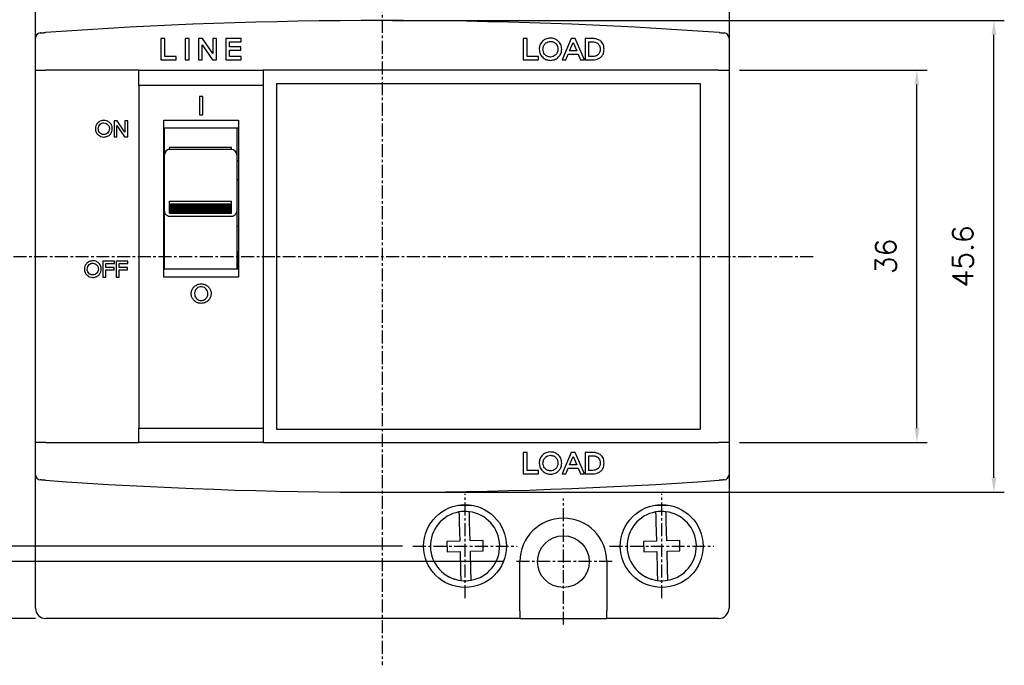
# Model space of a CAD drawing. Extents: x -417 to 828, y -1918 to 504.
# Tile 5 of 9: x 416 to 512, y 340 to 403. Entities that reach past the tile are written whole.
import ezdxf

# ---------------------------------------------------------------- set-up
doc = ezdxf.new("R2010")
doc.units = 0
doc.header["$MEASUREMENT"] = 0
doc.linetypes.add('CENTER', pattern=[2, 1.25, -0.25, 0.25, -0.25])
doc.layers.get('0').update_dxf_attribs({"linetype": 'CONTINUOUS'})
for name, color, linetype in [('cen', 1, 'CENTER'), ('CENTER2', 1, 'CENTER'), ('DIM', 3, 'CONTINUOUS')]:
    doc.layers.add(name, color=color, linetype=linetype)
doc.styles.add('KIM', font='ROMANS.shx', dxfattribs={"height": 5, "bigfont": 'GSG1.shx'})
doc.styles.get("Standard").update_dxf_attribs({"font": 'romans.shx', "height": 2, "bigfont": 'hgs.shx'})
doc.dimstyles.new('STANDARD$0', dxfattribs={"dimtxt": 5, "dimasz": 5, "dimexe": 1, "dimexo": 2, "dimgap": 2, "dimtad": 1, "dimdec": 4, "dimzin": 12, "dimdsep": 46, "dimtxsty": 'KIM', "dimcen": -1, "dimdle": 0.1, "dimadec": 0, "dimazin": 0, "dimtfac": 1, "dimtdec": 4, "dimtmove": 0, "dimatfit": 3, "dimfxl": 0, "dimtolj": 1, "dimtzin": 0, "dimarcsym": 0})

# ---------------------------------------------------------------- blocks, each defined once
blk = doc.blocks.new('*D1271')
at = {"layer": 'DIM'}
for p, q in [((418.462, 407.647), (401.267, 407.647)), ((402.267, 353.047), (402.267, 406.247)), ((453.462, 351.647), (401.267, 351.647))]:
    blk.add_line(p, q, dxfattribs=at)
for points in [[(402.034, 406.247), (402.5, 406.247), (402.267, 407.647)], [(402.034, 353.047), (402.5, 353.047), (402.267, 351.647)]]:
    blk.add_solid(points, dxfattribs=at)
at = {"layer": 'DIM', "insert": (399.267, 379.647), "char_height": 2, "attachment_point": 5, "rotation": 90}
blk.add_mtext('\\A1;56', dxfattribs=at)
blk = doc.blocks.new('*D1272')
at = {"layer": 'DIM'}
for p, q in [((428.28, 409.147), (395.131, 409.147)), ((396.131, 351.547), (396.131, 407.747)), ((463.28, 350.147), (395.131, 350.147))]:
    blk.add_line(p, q, dxfattribs=at)
for points in [[(395.897, 407.747), (396.364, 407.747), (396.131, 409.147)], [(395.897, 351.547), (396.364, 351.547), (396.131, 350.147)]]:
    blk.add_solid(points, dxfattribs=at)
at = {"layer": 'DIM', "insert": (393.131, 379.647), "char_height": 2, "attachment_point": 5, "rotation": 90}
blk.add_mtext('\\A1;59', dxfattribs=at)
blk = doc.blocks.new('*D1274')
at = {"layer": 'DIM'}
for p, q in [((486, 397.647), (504.154, 397.647)), ((503.154, 363.047), (503.154, 396.247)), ((486, 361.647), (504.154, 361.647))]:
    blk.add_line(p, q, dxfattribs=at)
for points in [[(502.921, 396.247), (503.388, 396.247), (503.154, 397.647)], [(502.921, 363.047), (503.388, 363.047), (503.154, 361.647)]]:
    blk.add_solid(points, dxfattribs=at)
at = {"layer": 'DIM', "insert": (500.154, 379.647), "char_height": 2, "attachment_point": 5, "rotation": 90}
blk.add_mtext('\\A1;36', dxfattribs=at)
blk = doc.blocks.new('*D1275')
at = {"layer": 'DIM'}
for p, q in [((452.5, 402.447), (511.597, 402.447)), ((510.597, 358.247), (510.597, 401.047)), ((452.5, 356.847), (511.597, 356.847))]:
    blk.add_line(p, q, dxfattribs=at)
for points in [[(510.363, 401.047), (510.83, 401.047), (510.597, 402.447)], [(510.363, 358.247), (510.83, 358.247), (510.597, 356.847)]]:
    blk.add_solid(points, dxfattribs=at)
at = {"layer": 'DIM', "insert": (507.597, 379.647), "char_height": 2, "attachment_point": 5, "rotation": 90}
blk.add_mtext('\\A1;45.6', dxfattribs=at)
blk = doc.blocks.new('*D1261')
at = {"layer": 'DIM'}
for p, q in [((419, 414.647), (389.249, 414.647)), ((390.249, 346.047), (390.249, 413.247)), ((418, 344.647), (389.249, 344.647))]:
    blk.add_line(p, q, dxfattribs=at)
for points in [[(390.016, 413.247), (390.483, 413.247), (390.249, 414.647)], [(390.016, 346.047), (390.483, 346.047), (390.249, 344.647)]]:
    blk.add_solid(points, dxfattribs=at)
at = {"layer": 'DIM', "insert": (387.249, 379.647), "char_height": 2, "attachment_point": 5, "rotation": 90}
blk.add_mtext('\\A1;70', dxfattribs=at)

msp = doc.modelspace()

# ---------------------------------------------------------------- linework, layer by layer
for p, q in [((418.0004, 400.74654), (418.0004, 413.64672)), ((485.00039, 413.64672), (485.00039, 400.74654)), ((418.0004, 397.64672), (418.0004, 400.74654)), ((430.4896, 400.70137), (430.1227, 400.70137)), ((430.1227, 400.70137), (430.1227, 398.64672)), ((430.4896, 398.9647), (430.4896, 400.70137)), ((432.47138, 400.70137), (432.47138, 398.64672)), ((432.83828, 400.70137), (432.47138, 400.70137)), ((432.83828, 398.64672), (432.83828, 400.70137)), ((433.74382, 400.70137), (433.74382, 398.64672)), ((434.14282, 400.70137), (433.74382, 400.70137)), ((435.13805, 399.24637), (434.14282, 400.70137)), ((435.13805, 400.70137), (435.13805, 399.24637)), ((435.50495, 400.70137), (435.13805, 400.70137)), ((435.50495, 398.64672), (435.50495, 400.70137)), ((437.86204, 400.70137), (436.38603, 400.70137)), ((436.38603, 400.70137), (436.38603, 398.64672)), ((437.86204, 400.38339), (437.86204, 400.70137)), ((465.12269, 400.70137), (465.12269, 398.64672)), ((465.4896, 400.70137), (465.12269, 400.70137)), ((465.4896, 398.9647), (465.4896, 400.70137)), ((469.76541, 400.70137), (468.86764, 398.64672)), ((470.13155, 400.70137), (469.76541, 400.70137)), ((471.02931, 398.64672), (470.13155, 400.70137)), ((471.98147, 400.70137), (471.0925, 400.70137)), ((471.0925, 400.70137), (471.0925, 398.64672)), ((485.00039, 400.74654), (485.00039, 397.64672)), ((434.11072, 400.10172), (435.10594, 398.64672)), ((434.11072, 398.64672), (434.11072, 400.10172)), ((436.75292, 400.38339), (437.86204, 400.38339)), ((436.75292, 399.89419), (436.75292, 400.38339)), ((437.83644, 399.89419), (436.75292, 399.89419)), ((436.75292, 399.5762), (437.83644, 399.5762)), ((436.75292, 398.9647), (436.75292, 399.5762)), ((437.83644, 399.5762), (437.83644, 399.89419)), ((469.6003, 399.50282), (469.95115, 400.30772)), ((470.29666, 399.50282), (469.6003, 399.50282)), ((469.95115, 400.30772), (470.29666, 399.50282)), ((471.4594, 400.38339), (471.83318, 400.38339)), ((471.4594, 398.9647), (471.4594, 400.38339)), ((430.1227, 398.64672), (431.59872, 398.64672)), ((431.59872, 398.9647), (430.4896, 398.9647)), ((431.59872, 398.64672), (431.59872, 398.9647)), ((432.47138, 398.64672), (432.83828, 398.64672)), ((433.74382, 398.64672), (434.11072, 398.64672)), ((435.10594, 398.64672), (435.50495, 398.64672)), ((436.38603, 398.64672), (437.88803, 398.64672)), ((437.88803, 398.9647), (436.75292, 398.9647)), ((437.88803, 398.64672), (437.88803, 398.9647)), ((465.12269, 398.64672), (466.59871, 398.64672)), ((466.59871, 398.9647), (465.4896, 398.9647)), ((466.59871, 398.64672), (466.59871, 398.9647)), ((468.86764, 398.64672), (469.23914, 398.64672)), ((469.23914, 398.64672), (469.46616, 399.18484)), ((469.46616, 399.18484), (470.43081, 399.18484)), ((470.43081, 399.18484), (470.65783, 398.64672)), ((470.65783, 398.64672), (471.02931, 398.64672)), ((471.0925, 398.64672), (471.98147, 398.64672)), ((471.83318, 398.9647), (471.4594, 398.9647)), ((418.0004, 361.64672), (418.0004, 397.64672)), ((418.0004, 397.64672), (419.00039, 397.64672)), ((428.0004, 397.64672), (419.00039, 397.64672)), ((428.0004, 397.64672), (440.00039, 397.64672)), ((428.0004, 396.17399), (428.0004, 397.64672)), ((440.00039, 397.64672), (440.00039, 396.17399)), ((484.00039, 397.64672), (440.00039, 397.64672)), ((484.00039, 397.64672), (485.00039, 397.64672)), ((485.00039, 397.64672), (485.00039, 361.64672)), ((428.0004, 396.17399), (428.0004, 363.04222)), ((440.00039, 396.17399), (428.0004, 396.17399)), ((440.00039, 396.17399), (440.00039, 363.04222)), ((441.30039, 396.34672), (482.20039, 396.34672)), ((441.30039, 396.34672), (441.30039, 362.94672)), ((482.20039, 396.34672), (482.20039, 362.94672)), ((433.83987, 395.11633), (433.83987, 393.3185)), ((434.16092, 395.11633), (433.83987, 395.11633)), ((434.16092, 393.3185), (434.16092, 395.11633)), ((433.83987, 393.3185), (434.16092, 393.3185)), ((425.88707, 392.7595), (425.58782, 392.7595)), ((425.58782, 392.7595), (425.58782, 391.2185)), ((425.863, 391.2185), (425.863, 392.30975)), ((425.863, 392.30975), (426.60941, 391.2185)), ((426.63349, 391.66825), (425.88707, 392.7595)), ((426.63349, 392.7595), (426.63349, 391.66825)), ((426.90867, 392.7595), (426.63349, 392.7595)), ((426.90867, 391.2185), (426.90867, 392.7595)), ((430.40039, 392.8185), (437.6004, 392.8185)), ((430.40039, 377.65035), (430.40039, 392.8185)), ((437.6004, 392.04672), (430.40039, 392.04672)), ((430.45039, 389.47485), (430.45039, 392.04672)), ((437.45039, 392.04672), (437.45039, 389.47485)), ((437.6004, 392.8185), (437.6004, 377.65035)), ((425.58782, 391.2185), (425.863, 391.2185)), ((426.60941, 391.2185), (426.90867, 391.2185)), ((436.95039, 390.16246), (430.9504, 390.16246)), ((430.9504, 390.03043), (430.9504, 390.16246)), ((430.9504, 389.97485), (430.9504, 390.03043)), ((436.95039, 390.03043), (436.95039, 390.16246)), ((436.95039, 389.97485), (436.95039, 390.03043)), ((430.45039, 387.94035), (430.45039, 389.47485)), ((436.95039, 389.97485), (430.9504, 389.97485)), ((437.45039, 389.47485), (437.45039, 387.94035)), ((430.45039, 388.89672), (430.40039, 388.89672)), ((430.45039, 388.84672), (430.40039, 388.84672)), ((437.6004, 388.89672), (437.45039, 388.89672)), ((437.6004, 388.84672), (437.45039, 388.84672)), ((437.50039, 388.89672), (437.50039, 388.84672)), ((430.45039, 387.35523), (430.45039, 387.94035)), ((430.45039, 385.50663), (430.45039, 387.35523)), ((437.45039, 387.94035), (437.45039, 387.35523)), ((437.45039, 387.35523), (437.45039, 385.50663)), ((437.6004, 387.04672), (437.45039, 387.04672)), ((430.40039, 385.48457), (430.45039, 385.44049)), ((430.45039, 384.03323), (430.45039, 385.50663)), ((437.45039, 385.50663), (437.45039, 384.03323)), ((430.9504, 384.9853), (436.95039, 384.9853)), ((430.9504, 384.90874), (430.9504, 384.9853)), ((430.9504, 384.72536), (430.9504, 384.90874)), ((430.9504, 384.72536), (436.95039, 384.72536)), ((430.9504, 384.59876), (430.9504, 384.72536)), ((430.9504, 384.59876), (436.95039, 384.59876)), ((430.9504, 384.47215), (430.9504, 384.59876)), ((430.9504, 384.47215), (436.95039, 384.47215)), ((430.9504, 384.34554), (430.9504, 384.47215)), ((430.9504, 384.34554), (436.95039, 384.34554)), ((430.9504, 384.21893), (430.9504, 384.34554)), ((436.95039, 384.90874), (436.95039, 384.9853)), ((436.95039, 384.72536), (436.95039, 384.90874)), ((436.95039, 384.59876), (436.95039, 384.72536)), ((436.95039, 384.47215), (436.95039, 384.59876)), ((436.95039, 384.34554), (436.95039, 384.47215)), ((436.95039, 384.21893), (436.95039, 384.34554)), ((430.45039, 378.64207), (430.45039, 384.03323)), ((430.9504, 384.21893), (436.95039, 384.21893)), ((430.9504, 384.09233), (430.9504, 384.21893)), ((430.9504, 384.09233), (436.95039, 384.09233)), ((430.9504, 383.96572), (430.9504, 384.09233)), ((430.9504, 383.96572), (436.95039, 383.96572)), ((430.9504, 383.83911), (430.9504, 383.96572)), ((430.9504, 383.83911), (436.95039, 383.83911)), ((430.9504, 383.53987), (436.95039, 383.53987)), ((436.95039, 384.09233), (436.95039, 384.21893)), ((436.95039, 383.96572), (436.95039, 384.09233)), ((436.95039, 383.83911), (436.95039, 383.96572)), ((437.45039, 384.03323), (437.45039, 378.64207)), ((430.45039, 382.54672), (430.40039, 382.54672)), ((437.6004, 382.54672), (437.45039, 382.54672)), ((430.40039, 379.94672), (430.45039, 379.94672)), ((437.50039, 380.14672), (437.45039, 380.14672)), ((437.50039, 380.14672), (437.50039, 379.94672)), ((437.50039, 379.94672), (437.6004, 379.94672)), ((437.50039, 379.94672), (437.50039, 378.94672)), ((424.5238, 379.19134), (424.5238, 377.65035)), ((425.63082, 379.19134), (424.5238, 379.19134)), ((424.79898, 378.95286), (425.63082, 378.95286)), ((424.79898, 378.58596), (424.79898, 378.95286)), ((425.61161, 378.58596), (424.79898, 378.58596)), ((425.61161, 378.34747), (425.61161, 378.58596)), ((425.63082, 378.95286), (425.63082, 379.19134)), ((425.80796, 379.19134), (425.80796, 377.65035)), ((426.91498, 379.19134), (425.80796, 379.19134)), ((426.08314, 378.58596), (426.08314, 378.95286)), ((426.08314, 378.95286), (426.91498, 378.95286)), ((426.89577, 378.58596), (426.08314, 378.58596)), ((426.89577, 378.34747), (426.89577, 378.58596)), ((426.91498, 378.95286), (426.91498, 379.19134)), ((430.45039, 378.94672), (430.40039, 378.94672)), ((430.45039, 378.44672), (430.45039, 378.64207)), ((437.45039, 378.64207), (437.45039, 378.44672)), ((437.6004, 378.94672), (437.50039, 378.94672)), ((437.50039, 378.94672), (437.50039, 378.44672)), ((424.5238, 377.65035), (424.79898, 377.65035)), ((424.79898, 378.34747), (425.61161, 378.34747)), ((424.79898, 377.65035), (424.79898, 378.34747)), ((425.80796, 377.65035), (426.08314, 377.65035)), ((426.08314, 378.34747), (426.89577, 378.34747)), ((426.08314, 377.65035), (426.08314, 378.34747)), ((430.40039, 378.44672), (437.6004, 378.44672)), ((437.6004, 377.65035), (430.40039, 377.65035)), ((428.0004, 363.04222), (440.00039, 363.04222)), ((428.0004, 361.64672), (428.0004, 363.04222)), ((440.00039, 363.04222), (440.00039, 361.64672)), ((441.30039, 362.94672), (482.20039, 362.94672)), ((419.00039, 361.64672), (418.0004, 361.64672)), ((418.0004, 358.5469), (418.0004, 361.64672)), ((419.00039, 361.64672), (428.0004, 361.64672)), ((440.00039, 361.64672), (428.0004, 361.64672)), ((440.00039, 361.64672), (484.00039, 361.64672)), ((485.00039, 361.64672), (484.00039, 361.64672)), ((485.00039, 361.64672), (485.00039, 358.5469)), ((465.12269, 360.70137), (465.12269, 358.64672)), ((465.4896, 360.70137), (465.12269, 360.70137)), ((465.4896, 358.9647), (465.4896, 360.70137)), ((469.76541, 360.70137), (468.86764, 358.64672)), ((470.13155, 360.70137), (469.76541, 360.70137)), ((471.02931, 358.64672), (470.13155, 360.70137)), ((471.98147, 360.70137), (471.0925, 360.70137)), ((471.0925, 360.70137), (471.0925, 358.64672)), ((469.6003, 359.50282), (469.95115, 360.30772)), ((469.95115, 360.30772), (470.29666, 359.50282)), ((471.4594, 360.38339), (471.83318, 360.38339)), ((471.4594, 358.9647), (471.4594, 360.38339)), ((465.12269, 358.64672), (466.59871, 358.64672)), ((466.59871, 358.9647), (465.4896, 358.9647)), ((466.59871, 358.64672), (466.59871, 358.9647)), ((468.86764, 358.64672), (469.23914, 358.64672)), ((469.23914, 358.64672), (469.46616, 359.18484)), ((469.46616, 359.18484), (470.43081, 359.18484)), ((470.29666, 359.50282), (469.6003, 359.50282)), ((470.43081, 359.18484), (470.65783, 358.64672)), ((470.65783, 358.64672), (471.02931, 358.64672)), ((471.0925, 358.64672), (471.98147, 358.64672)), ((471.83318, 358.9647), (471.4594, 358.9647)), ((418.0004, 345.64672), (418.0004, 358.5469)), ((485.00039, 358.5469), (485.00039, 345.64672)), ((458.86992, 355.59672), (460.13087, 355.59672)), ((477.86992, 355.59672), (479.13087, 355.59672)), ((458.93918, 353.92872), (458.98721, 352.13317)), ((459.98685, 352.15991), (459.93882, 353.95546)), ((477.93918, 353.92872), (477.98721, 352.13317)), ((478.98685, 352.15991), (478.93882, 353.95546)), ((458.98721, 352.13317), (457.73765, 352.09975)), ((457.73765, 352.09975), (457.76439, 351.1001)), ((461.2364, 352.19333), (459.98685, 352.15991)), ((461.26314, 351.19369), (461.2364, 352.19333)), ((477.98721, 352.13317), (476.73765, 352.09975)), ((476.73765, 352.09975), (476.76439, 351.1001)), ((480.2364, 352.19333), (478.98685, 352.15991)), ((480.26314, 351.19369), (480.2364, 352.19333)), ((457.76439, 351.1001), (459.01394, 351.13353)), ((459.01394, 351.13353), (459.06197, 349.33798)), ((460.01359, 351.16027), (461.26314, 351.19369)), ((460.06161, 349.36472), (460.01359, 351.16027)), ((476.76439, 351.1001), (478.01394, 351.13353)), ((478.01394, 351.13353), (478.06197, 349.33798)), ((479.01359, 351.16027), (480.26314, 351.19369)), ((479.06161, 349.36472), (479.01359, 351.16027)), ((464.8004, 345.39463), (464.8004, 350.14672)), ((473.2004, 350.14672), (473.2004, 345.39463)), ((464.8004, 345.39463), (464.8004, 344.64672)), ((473.2004, 344.64672), (473.2004, 345.39463)), ((464.8004, 344.64672), (419.00039, 344.64672)), ((464.8004, 344.64672), (473.2004, 344.64672)), ((484.00039, 344.64672), (473.2004, 344.64672))]:
    msp.add_line(p, q)
for centre, radius in [((459.50039, 351.64672), 4), ((478.50039, 351.64672), 4), ((469.00039, 350.14672), 2.5)]:
    msp.add_circle(centre, radius)
for centre, radius, start, end in [((451.50039, -52.33589), 454.7826, 85.8974768, 94.1025232), ((418.50039, 400.74654), 0.5, 94.1657496, 180), ((484.50039, 400.74654), 0.5, 0, 85.8342504), ((430.95039, 389.47485), 0.5, 90, 180), ((436.95039, 389.47485), 0.5, 0, 90), ((418.50039, 358.5469), 0.5, 180, 265.8342504), ((451.50039, 811.62932), 454.7826, 265.8974768, 274.1025232), ((484.50039, 358.5469), 0.5, 274.1657496, 0), ((459.50039, 351.64672), 3.35, 100.115858, 262.9484946), ((459.50039, 351.64672), 3.35, 82.9484946, 100.115858), ((459.50039, 351.64672), 3.35, 280.115858, 82.9484946), ((478.50039, 351.64672), 3.35, 100.115858, 262.9484946), ((478.50039, 351.64672), 3.35, 82.9484946, 100.115858), ((478.50039, 351.64672), 3.35, 280.115858, 82.9484946), ((469.00039, 350.14672), 4.2, 0, 180), ((459.50039, 351.64672), 3.35, 232.2700682, 262.9484946), ((459.50039, 351.64672), 3.35, 262.9484946, 280.115858), ((478.50039, 351.64672), 3.35, 232.2700682, 262.9484946), ((478.50039, 351.64672), 3.35, 262.9484946, 280.115858), ((419.00039, 345.64672), 1, 180, 270), ((484.00039, 345.64672), 1, 270, 0)]:
    msp.add_arc(centre, radius, start, end)
for centre, start_param, end_param in [((430.95039, 384.08507), 2.73007581, 3.14159265), ((436.95039, 384.08507), 3.14159265, 3.5531095)]:
    msp.add_ellipse(centre, major_axis=(0, 0.5452), ratio=0.91709612, start_param=start_param, end_param=end_param)
for points, knots in [([(418.47324, 401.24588), (418.47181, 401.24578), (418.46613, 401.24537), (418.46495, 401.24528), (418.46406, 401.24522)], [0, 0, 0, 0, 0.250656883, 1, 1, 1, 1]), ([(418.46408, 401.24522), (418.46959, 401.24562), (418.48062, 401.24642), (418.56658, 401.25268), (418.69315, 401.26185), (418.83395, 401.27201), (418.9273, 401.27872), (418.96462, 401.2814)], [0, 0, 0, 0, 0.213880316, 0.42780058, 0.642058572, 0.856916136, 1, 1, 1, 1]), ([(467.75267, 400.75029), (467.59321, 400.73142), (467.27412, 400.69366), (466.921, 400.40139), (466.69778, 400.05026), (466.67539, 399.79947), (466.6642, 399.67405)], [0, 0, 0, 0, 0.27956075, 0.55940953, 0.77966407, 1, 1, 1, 1]), ([(468.84115, 399.67405), (468.8219, 399.83367), (468.78339, 400.15307), (468.4843, 400.50225), (468.12905, 400.71803), (467.87816, 400.73953), (467.75267, 400.75029)], [0, 0, 0, 0, 0.279475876, 0.559229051, 0.779541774, 1, 1, 1, 1]), ([(472.92701, 399.67405), (472.9197, 399.82133), (472.90517, 400.11436), (472.64972, 400.45606), (472.31836, 400.63758), (472.09357, 400.68014), (471.98147, 400.70137)], [0, 0, 0, 0, 0.28074257, 0.55853747, 0.77985968, 1, 1, 1, 1]), ([(484.03616, 401.2814), (484.09255, 401.27735), (484.2053, 401.26925), (484.35555, 401.25838), (484.46874, 401.25017), (484.52832, 401.24583), (484.53434, 401.24539), (484.53671, 401.24522)], [0, 0, 0, 0, 0.215505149, 0.430963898, 0.646102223, 0.860641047, 1, 1, 1, 1]), ([(466.6642, 399.67405), (466.68358, 399.51454), (466.72237, 399.19532), (467.02235, 398.84745), (467.37664, 398.63096), (467.62732, 398.60885), (467.75267, 398.5978)], [0, 0, 0, 0, 0.27943733, 0.559226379, 0.779576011, 1, 1, 1, 1]), ([(467.0311, 399.67405), (467.04286, 399.78296), (467.06639, 400.00082), (467.25745, 400.24761), (467.49327, 400.40718), (467.66443, 400.42393), (467.75, 400.43231)], [0, 0, 0, 0, 0.27981233, 0.55967765, 0.77986824, 1, 1, 1, 1]), ([(467.75, 398.91578), (467.64117, 398.9301), (467.42329, 398.95878), (467.19165, 399.17159), (467.05195, 399.41739), (467.03805, 399.58847), (467.0311, 399.67405)], [0, 0, 0, 0, 0.2792043, 0.55901191, 0.77941661, 1, 1, 1, 1]), ([(467.75, 400.43231), (467.85907, 400.41782), (468.07747, 400.38882), (468.31084, 400.17707), (468.4529, 399.93146), (468.46713, 399.75987), (468.47425, 399.67405)], [0, 0, 0, 0, 0.27921416, 0.55906755, 0.77944781, 1, 1, 1, 1]), ([(468.47425, 399.67405), (468.46225, 399.56476), (468.43826, 399.34619), (468.24454, 399.10003), (468.00747, 398.94118), (467.83582, 398.92424), (467.75, 398.91578)], [0, 0, 0, 0, 0.27981521, 0.55962652, 0.77982858, 1, 1, 1, 1]), ([(467.75267, 398.5978), (467.91237, 398.61617), (468.23183, 398.65293), (468.58581, 398.94533), (468.80752, 399.29766), (468.82994, 399.54857), (468.84115, 399.67405)], [0, 0, 0, 0, 0.27963116, 0.55939585, 0.77965848, 1, 1, 1, 1]), ([(471.83318, 400.38339), (471.94065, 400.37332), (472.1553, 400.3532), (472.4045, 400.16726), (472.54256, 399.92217), (472.55426, 399.75351), (472.56012, 399.66908)], [0, 0, 0, 0, 0.28001435, 0.5593233, 0.77939748, 1, 1, 1, 1]), ([(472.56012, 399.66908), (472.55098, 399.56154), (472.53275, 399.34693), (472.33322, 399.10738), (472.08489, 398.98182), (471.91715, 398.97041), (471.83318, 398.9647)], [0, 0, 0, 0, 0.280041, 0.55884656, 0.77919247, 1, 1, 1, 1]), ([(471.98147, 398.64672), (472.078, 398.66055), (472.27144, 398.68828), (472.52965, 398.82822), (472.77863, 399.01843), (472.9101, 399.33164), (472.92136, 399.55973), (472.92701, 399.67405)], [0, 0, 0, 0, 0.18652576, 0.37377832, 0.56012331, 0.77952497, 1, 1, 1, 1]), ([(424.60636, 392.79619), (424.48676, 392.78203), (424.24744, 392.75372), (423.9826, 392.53451), (423.81519, 392.27116), (423.79839, 392.08306), (423.79, 391.989)], [0, 0, 0, 0, 0.27956176, 0.55941041, 0.77966392, 1, 1, 1, 1]), ([(423.79, 391.989), (423.80453, 391.86937), (423.83363, 391.62995), (424.05861, 391.36905), (424.32433, 391.20669), (424.51234, 391.19011), (424.60636, 391.18181)], [0, 0, 0, 0, 0.27943668, 0.55922559, 0.77957627, 1, 1, 1, 1]), ([(424.06517, 391.989), (424.074, 392.07069), (424.09164, 392.23408), (424.23494, 392.41917), (424.4118, 392.53885), (424.54017, 392.55142), (424.60435, 392.5577)], [0, 0, 0, 0, 0.27981305, 0.55967617, 0.77986652, 1, 1, 1, 1]), ([(424.60435, 391.4203), (424.52273, 391.43104), (424.35932, 391.45255), (424.18559, 391.61216), (424.08082, 391.79651), (424.07039, 391.92482), (424.06517, 391.989)], [0, 0, 0, 0, 0.27920446, 0.55901218, 0.77941673, 1, 1, 1, 1]), ([(424.60435, 392.5577), (424.68615, 392.54683), (424.84995, 392.52508), (425.02498, 392.36627), (425.13152, 392.18206), (425.1422, 392.05337), (425.14754, 391.989)], [0, 0, 0, 0, 0.279212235, 0.559066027, 0.779446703, 1, 1, 1, 1]), ([(425.14754, 391.989), (425.13854, 391.90704), (425.12054, 391.74311), (424.97525, 391.55849), (424.79745, 391.43935), (424.66871, 391.42665), (424.60435, 391.4203)], [0, 0, 0, 0, 0.279815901, 0.559624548, 0.779828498, 1, 1, 1, 1]), ([(425.42271, 391.989), (425.40828, 392.10872), (425.37939, 392.34827), (425.15508, 392.61016), (424.88864, 392.77199), (424.70047, 392.78812), (424.60636, 392.79619)], [0, 0, 0, 0, 0.279476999, 0.559229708, 0.779541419, 1, 1, 1, 1]), ([(424.60636, 391.18181), (424.72613, 391.1956), (424.96573, 391.22317), (425.23121, 391.44246), (425.39748, 391.70671), (425.4143, 391.89489), (425.42271, 391.989)], [0, 0, 0, 0, 0.279633, 0.5593981, 0.77965822, 1, 1, 1, 1]), ([(430.45039, 384.03323), (430.4504, 384.03165), (430.45054, 383.98455), (430.4656, 383.89107), (430.5265, 383.76766), (430.62275, 383.65803), (430.70587, 383.61073), (430.75039, 383.58539)], [0, 0, 0, 0, 0.0087118, 0.25946131, 0.51206653, 0.73861659, 1, 1, 1, 1]), ([(437.1504, 383.58539), (437.19492, 383.61073), (437.27804, 383.65803), (437.37429, 383.76766), (437.43519, 383.89107), (437.45025, 383.98455), (437.45039, 384.03165), (437.45039, 384.03323)], [0, 0, 0, 0, 0.26138341, 0.48793347, 0.74053869, 0.9912882, 1, 1, 1, 1]), ([(423.54234, 379.22804), (423.42274, 379.21388), (423.18342, 379.18556), (422.91858, 378.96636), (422.75117, 378.70301), (422.73438, 378.51491), (422.72598, 378.42085)], [0, 0, 0, 0, 0.27956236, 0.55941154, 0.77966351, 1, 1, 1, 1]), ([(423.00116, 378.42085), (423.00998, 378.50254), (423.02763, 378.66593), (423.17092, 378.85102), (423.34779, 378.9707), (423.47616, 378.98327), (423.54033, 378.98955)], [0, 0, 0, 0, 0.27981315, 0.55967573, 0.77986643, 1, 1, 1, 1]), ([(423.54033, 378.98955), (423.62214, 378.97868), (423.78593, 378.95693), (423.96096, 378.79812), (424.06751, 378.61391), (424.07818, 378.48522), (424.08352, 378.42085)], [0, 0, 0, 0, 0.27921252, 0.5590663, 0.77944711, 1, 1, 1, 1]), ([(424.3587, 378.42085), (424.34426, 378.54057), (424.31537, 378.78012), (424.09106, 379.04201), (423.82462, 379.20384), (423.63645, 379.21997), (423.54234, 379.22804)], [0, 0, 0, 0, 0.27947586, 0.55922822, 0.77953914, 1, 1, 1, 1]), ([(422.72598, 378.42085), (422.74052, 378.30122), (422.76961, 378.0618), (422.99459, 377.8009), (423.26032, 377.63854), (423.44832, 377.62196), (423.54234, 377.61366)], [0, 0, 0, 0, 0.2794379, 0.55922748, 0.7795786, 1, 1, 1, 1]), ([(423.54033, 377.85215), (423.45871, 377.86289), (423.2953, 377.8844), (423.12157, 378.04401), (423.0168, 378.22836), (423.00637, 378.35667), (423.00116, 378.42085)], [0, 0, 0, 0, 0.27920425, 0.55901205, 0.77941653, 1, 1, 1, 1]), ([(424.08352, 378.42085), (424.07452, 378.33888), (424.05652, 378.17496), (423.91124, 377.99034), (423.73343, 377.8712), (423.6047, 377.8585), (423.54033, 377.85215)], [0, 0, 0, 0, 0.27981655, 0.55962463, 0.77982875, 1, 1, 1, 1]), ([(423.54234, 377.61366), (423.66211, 377.62744), (423.90171, 377.65502), (424.16719, 377.87431), (424.33346, 378.13856), (424.35028, 378.32674), (424.3587, 378.42085)], [0, 0, 0, 0, 0.27963257, 0.55939704, 0.77965825, 1, 1, 1, 1]), ([(433.04798, 376.04927), (433.05781, 376.15792), (433.07755, 376.37599), (433.25304, 376.65278), (433.5002, 376.86942), (433.76858, 376.97891), (433.94839, 376.98786), (434.01109, 376.99098)], [0, 0, 0, 0, 0.216943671, 0.43542359, 0.638422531, 0.873902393, 1, 1, 1, 1]), ([(434.00875, 376.71275), (433.93573, 376.7061), (433.78916, 376.69277), (433.60299, 376.57579), (433.45696, 376.41108), (433.37855, 376.22523), (433.37169, 376.09693), (433.36902, 376.04692)], [0, 0, 0, 0, 0.21248161, 0.42651657, 0.62433564, 0.85357379, 1, 1, 1, 1]), ([(434.65318, 376.04692), (434.64603, 376.12807), (434.63167, 376.29104), (434.50234, 376.49613), (434.32496, 376.6459), (434.14894, 376.7076), (434.04103, 376.71156), (434.00875, 376.71275)], [0, 0, 0, 0, 0.23516981, 0.47227489, 0.68479754, 0.90573712, 1, 1, 1, 1]), ([(434.01109, 376.99098), (434.12598, 376.98089), (434.35665, 376.96064), (434.64887, 376.77756), (434.86899, 376.52417), (434.96529, 376.26391), (434.97209, 376.10033), (434.97422, 376.04927)], [0, 0, 0, 0, 0.22915734, 0.46011744, 0.67112251, 0.89733941, 1, 1, 1, 1]), ([(434.01109, 375.10755), (433.89802, 375.11767), (433.67105, 375.13799), (433.38185, 375.31963), (433.17004, 375.55833), (433.06145, 375.81509), (433.0519, 375.98111), (433.04798, 376.04927)], [0, 0, 0, 0, 0.22589762, 0.45340995, 0.66630032, 0.86299768, 1, 1, 1, 1]), ([(433.36902, 376.04692), (433.37592, 375.96783), (433.38977, 375.80896), (433.51622, 375.60837), (433.69005, 375.45624), (433.86674, 375.39116), (433.97662, 375.387), (434.00875, 375.38578)], [0, 0, 0, 0, 0.23111871, 0.46424845, 0.67629171, 0.90531549, 1, 1, 1, 1]), ([(434.00875, 375.38578), (434.08322, 375.3924), (434.23281, 375.40569), (434.42147, 375.52469), (434.56818, 375.69196), (434.6445, 375.87553), (434.65085, 376.00085), (434.65318, 376.04692)], [0, 0, 0, 0, 0.21667809, 0.43525114, 0.63288969, 0.86502751, 1, 1, 1, 1]), ([(434.97422, 376.04927), (434.96439, 375.94162), (434.94467, 375.72558), (434.77202, 375.44991), (434.52816, 375.23184), (434.2584, 375.11988), (434.07643, 375.11081), (434.01109, 375.10755)], [0, 0, 0, 0, 0.21498343, 0.43144617, 0.63421199, 0.86868088, 1, 1, 1, 1]), ([(467.75267, 360.75029), (467.59321, 360.73142), (467.27412, 360.69367), (466.921, 360.40139), (466.69778, 360.05026), (466.67539, 359.79946), (466.6642, 359.67404)], [0, 0, 0, 0, 0.279560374, 0.559409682, 0.779663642, 1, 1, 1, 1]), ([(468.84115, 359.67404), (468.8219, 359.83367), (468.78339, 360.15307), (468.4843, 360.50225), (468.12905, 360.71802), (467.87816, 360.73953), (467.75267, 360.75029)], [0, 0, 0, 0, 0.27947685, 0.55922949, 0.77954186, 1, 1, 1, 1]), ([(472.92701, 359.67404), (472.9197, 359.82133), (472.90517, 360.11436), (472.64972, 360.45606), (472.31836, 360.63758), (472.09357, 360.68015), (471.98147, 360.70137)], [0, 0, 0, 0, 0.28074296, 0.55853765, 0.7798597, 1, 1, 1, 1]), ([(466.6642, 359.67404), (466.68358, 359.51454), (466.72237, 359.19532), (467.02235, 358.84745), (467.37664, 358.63096), (467.62732, 358.60885), (467.75267, 358.5978)], [0, 0, 0, 0, 0.2794369, 0.55922648, 0.77957593, 1, 1, 1, 1]), ([(467.0311, 359.67404), (467.04286, 359.78296), (467.06639, 360.00082), (467.25745, 360.24761), (467.49327, 360.40718), (467.66443, 360.42393), (467.75, 360.43231)], [0, 0, 0, 0, 0.27981296, 0.55967747, 0.77986837, 1, 1, 1, 1]), ([(467.75, 358.91578), (467.64117, 358.9301), (467.42329, 358.95878), (467.19165, 359.17159), (467.05195, 359.41739), (467.03805, 359.58847), (467.0311, 359.67404)], [0, 0, 0, 0, 0.27920444, 0.5590129, 0.77941715, 1, 1, 1, 1]), ([(467.75, 360.43231), (467.85907, 360.41782), (468.07747, 360.38882), (468.31084, 360.17707), (468.4529, 359.93146), (468.46713, 359.75987), (468.47425, 359.67404)], [0, 0, 0, 0, 0.27921361, 0.55906663, 0.77944731, 1, 1, 1, 1]), ([(468.47425, 359.67404), (468.46225, 359.56476), (468.43826, 359.34619), (468.24454, 359.10003), (468.00747, 358.94118), (467.83582, 358.92425), (467.75, 358.91578)], [0, 0, 0, 0, 0.27981543, 0.55962632, 0.77982854, 1, 1, 1, 1]), ([(467.75267, 358.5978), (467.91237, 358.61617), (468.23183, 358.65293), (468.58581, 358.94533), (468.80752, 359.29766), (468.82994, 359.54857), (468.84115, 359.67404)], [0, 0, 0, 0, 0.279631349, 0.559396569, 0.779658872, 1, 1, 1, 1]), ([(471.83318, 360.38339), (471.94065, 360.37332), (472.1553, 360.35321), (472.4045, 360.16726), (472.54256, 359.92217), (472.55426, 359.75351), (472.56012, 359.66908)], [0, 0, 0, 0, 0.28001418, 0.55932406, 0.7793975, 1, 1, 1, 1]), ([(472.56012, 359.66908), (472.55098, 359.56153), (472.53275, 359.34693), (472.33322, 359.10738), (472.08489, 358.98182), (471.91715, 358.97041), (471.83318, 358.9647)], [0, 0, 0, 0, 0.28004181, 0.55884609, 0.77919236, 1, 1, 1, 1]), ([(471.98147, 358.64672), (472.078, 358.66055), (472.27144, 358.68828), (472.52965, 358.82821), (472.77863, 359.01843), (472.9101, 359.33164), (472.92136, 359.55972), (472.92701, 359.67404)], [0, 0, 0, 0, 0.18652587, 0.37377827, 0.56012414, 0.77952485, 1, 1, 1, 1]), ([(418.96462, 358.01204), (418.90824, 358.01609), (418.79549, 358.02419), (418.64524, 358.03505), (418.53204, 358.04327), (418.47247, 358.0476), (418.46645, 358.04804), (418.46408, 358.04822)], [0, 0, 0, 0, 0.21550098, 0.4309643, 0.64610319, 0.86064071, 1, 1, 1, 1]), ([(484.53671, 358.04822), (484.5312, 358.04782), (484.52017, 358.04701), (484.43421, 358.04076), (484.30764, 358.03158), (484.16684, 358.02142), (484.07348, 358.01472), (484.03616, 358.01204)], [0, 0, 0, 0, 0.21388044, 0.42779772, 0.64205509, 0.85691188, 1, 1, 1, 1]), ([(484.52756, 358.04755), (484.52898, 358.04765), (484.53466, 358.04807), (484.53584, 358.04815), (484.53673, 358.04822)], [0, 0, 0, 0, 0.250652, 1, 1, 1, 1]), ([(458.912, 354.94464), (458.9123, 354.93366), (458.91289, 354.9117), (458.91746, 354.74059), (458.92422, 354.48818), (458.93187, 354.20188), (458.93703, 354.00896), (458.93918, 353.92872)], [0, 0, 0, 0, 0.21092718, 0.42182701, 0.63356281, 0.84757931, 1, 1, 1, 1]), ([(459.93882, 353.95546), (459.93572, 354.07137), (459.92952, 354.30327), (459.92128, 354.61116), (459.91516, 354.83988), (459.91206, 354.95575), (459.91176, 354.96707), (459.91164, 354.97138)], [0, 0, 0, 0, 0.21955276, 0.43923779, 0.65571295, 0.86895824, 1, 1, 1, 1]), ([(477.912, 354.94464), (477.9123, 354.93366), (477.91289, 354.9117), (477.91746, 354.74059), (477.92422, 354.48818), (477.93187, 354.20188), (477.93703, 354.00896), (477.93918, 353.92872)], [0, 0, 0, 0, 0.21092718, 0.42182701, 0.63356281, 0.84757931, 1, 1, 1, 1]), ([(478.93882, 353.95546), (478.93572, 354.07137), (478.92952, 354.30327), (478.92128, 354.61116), (478.91516, 354.83988), (478.91206, 354.95575), (478.91176, 354.96707), (478.91164, 354.97138)], [0, 0, 0, 0, 0.21955276, 0.43923779, 0.65571295, 0.86895824, 1, 1, 1, 1]), ([(459.06197, 349.33798), (459.06507, 349.22206), (459.07127, 348.99016), (459.07951, 348.68227), (459.08563, 348.45356), (459.08873, 348.33768), (459.08903, 348.32636), (459.08914, 348.32206)], [0, 0, 0, 0, 0.21955276, 0.43923779, 0.65571295, 0.86895824, 1, 1, 1, 1]), ([(460.08879, 348.34879), (460.08849, 348.35978), (460.08791, 348.38173), (460.08333, 348.55284), (460.07658, 348.80525), (460.06892, 349.09156), (460.06376, 349.28447), (460.06161, 349.36472)], [0, 0, 0, 0, 0.21092716, 0.42182701, 0.63356276, 0.84757932, 1, 1, 1, 1]), ([(478.06197, 349.33798), (478.06507, 349.22206), (478.07127, 348.99016), (478.07951, 348.68227), (478.08563, 348.45356), (478.08873, 348.33768), (478.08903, 348.32636), (478.08914, 348.32206)], [0, 0, 0, 0, 0.21955276, 0.43923779, 0.65571295, 0.86895824, 1, 1, 1, 1]), ([(479.08879, 348.34879), (479.08849, 348.35978), (479.08791, 348.38173), (479.08333, 348.55284), (479.07658, 348.80525), (479.06892, 349.09156), (479.06376, 349.28447), (479.06161, 349.36472)], [0, 0, 0, 0, 0.21092716, 0.42182701, 0.63356276, 0.84757932, 1, 1, 1, 1])]:
    msp.add_open_spline(points, degree=3, knots=knots)
at = {"layer": 'cen'}
for p, q in [((459.50039, 346.60788), (459.50039, 356.68556)), ((469.00039, 344.05676), (469.00039, 356.23668)), ((478.50039, 346.60788), (478.50039, 356.68556)), ((454.46156, 351.64672), (464.53923, 351.64672)), ((473.46156, 351.64672), (483.53923, 351.64672)), ((473.72094, 350.14672), (464.27985, 350.14672))]:
    msp.add_line(p, q, dxfattribs=at)
at = {"layer": 'CENTER2'}
for p, q in [((451.50039, 430.4916), (451.50039, 340.12582)), ((409.88433, 379.64672), (493.11646, 379.64672))]:
    msp.add_line(p, q, dxfattribs=at)

# ---------------------------------------------------------------- dimensions: what is measured, and where the dimension line sits
at = {"layer": 'DIM'}
for base, p1, p2, picture, middle in [((390.24918, 414.64672), (419.00039, 344.64672), (420.00039, 414.64672), '*D1261', (387.24918, 379.64672)), ((396.13062, 409.14672), (464.27985, 350.14672), (429.27985, 409.14672), '*D1272', (393.13062, 379.64672)), ((510.59655, 402.44672), (451.50039, 356.84672), (451.50039, 402.44672), '*D1275', (507.59655, 379.64672)), ((503.15426, 397.64672), (485.00039, 361.64672), (485.00039, 397.64672), '*D1274', (500.15426, 379.64672))]:
    dim = msp.add_linear_dim(base=base, p1=p1, p2=p2, angle=90, dimstyle='STANDARD$0', override={"dimtxt": 2, "dimasz": 1.4, "dimexo": 1, "dimtxsty": 'Standard', "dimcen": -0.09, "dimclrd": 256, "dimclre": 256, "dimclrt": 256, "dimadec": 4, "dimtp": 0.2, "dimtm": 0.1, "dimtfac": 0.6, "dimtzin": 8, "dimlwd": 65535, "dimlwe": 65535, "dimarcsym": 1}, dxfattribs=at)
    dim.commit()
    dim.dimension.update_dxf_attribs({"geometry": picture, "text_midpoint": middle})
dim = msp.add_linear_dim(base=(402.26689, 407.64672), p1=(454.46156, 351.64672), p2=(419.46156, 407.64672), angle=90, dimstyle='STANDARD$0', override={"dimtxt": 2, "dimasz": 1.4, "dimexo": 1, "dimtxsty": 'Standard', "dimcen": -0.09, "dimclrd": 256, "dimclre": 256, "dimclrt": 256, "dimadec": 4, "dimtp": 0.2, "dimtm": 0.1, "dimtfac": 0.6, "dimtzin": 8, "dimlwd": 65535, "dimlwe": 65535, "dimarcsym": 1}, dxfattribs=at)
dim.commit()
dim.dimension.update_dxf_attribs({"geometry": '*D1271', "text_midpoint": (402.26689, 379.64672), "dimtype": 160})

doc.saveas('drawing.dxf')
